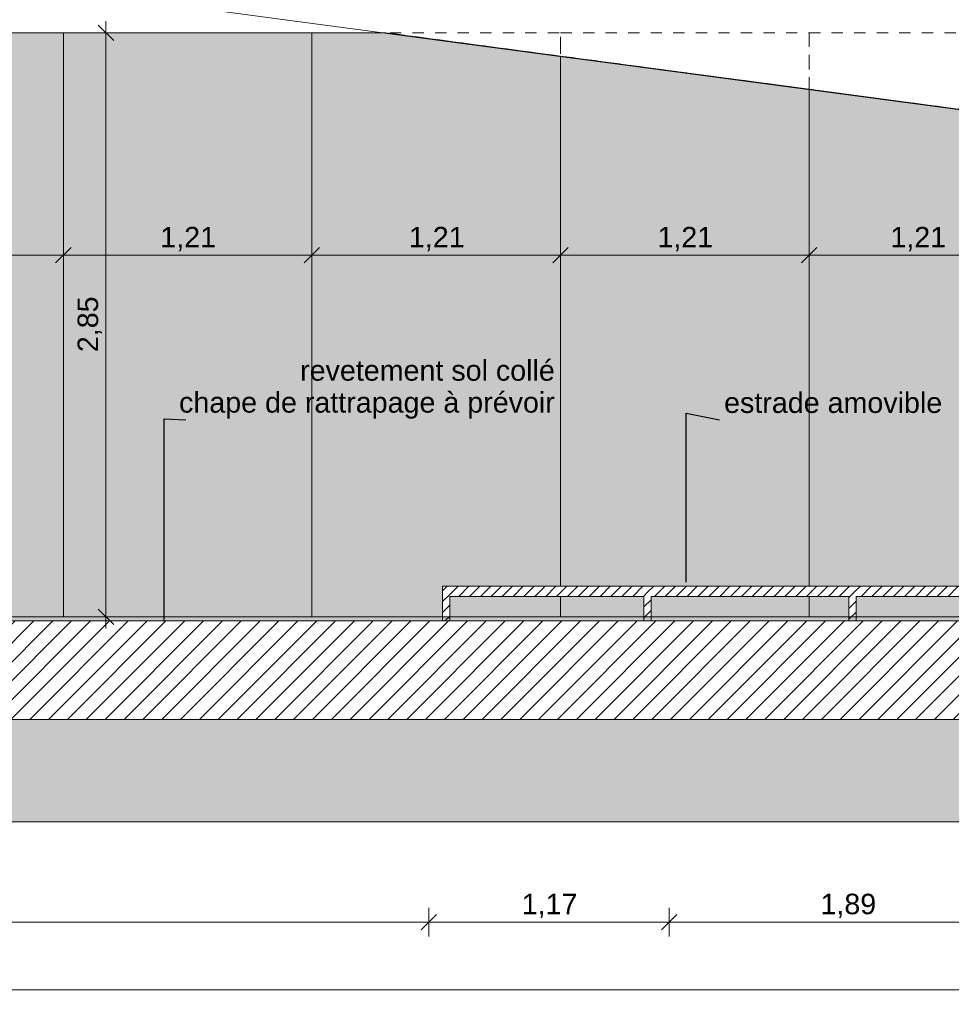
# Model space of a CAD drawing. Header units: millimetres. Extents: x -33687 to -7545, y -1870 to 7865.
# Tile 18 of 31: x -17719 to -13175, y -1870 to 2933. Entities that reach past the tile are written whole.
import ezdxf

# ---------------------------------------------------------------- set-up
doc = ezdxf.new("R2010")
doc.units = ezdxf.units.MM
doc.header["$MEASUREMENT"] = 0
doc.linetypes.add('Tirets moyens', pattern=[110, 55, -55])
doc.linetypes.add('Wipeout_Contour', pattern=[1000, 0, -1000])
for name, color, linetype in [('2D - Dessin général.AL', 7, 'Continuous'), ('_Constr - Structure.AL', 7, 'Continuous'), ('_Sols - Dalles.AL', 7, 'Continuous'), ('Nouveau_2D - Cotations pour 50ème.AL', 7, 'Continuous'), ('Nouveau_2D - Dessin général.AL', 7, 'Continuous'), ('Nouveau_2D - Etiquettes.AL', 7, 'Continuous'), ('Nouveau__Plafonds.AL', 7, 'Continuous'), ('Nouveau__Toits - Toitures.AL', 7, 'Continuous'), ('Nouveau_Equip - Agencement.AL', 7, 'Continuous'), ('Nouveau_Pour vue 3D seulement.AL', 7, 'Continuous')]:
    doc.layers.add(name, color=color, linetype=linetype)
doc.styles.add('STYLE_GENERE_1', font='arial.ttf')
doc.dimstyles.new('STYLE_GENERE__1', dxfattribs={"dimtxt": 100, "dimasz": 71.25, "dimexe": 0.18, "dimexo": 0.0625, "dimgap": 0, "dimtad": 1, "dimtih": 1, "dimtoh": 1, "dimlfac": 0.001, "dimzin": 0, "dimdsep": 46, "dimtxsty": 'STYLE_GENERE_1', "dimblk": 'ARROWHEAD_6', "dimblk1": 'ARROWHEAD_6', "dimblk2": 'ARROWHEAD_6', "dimcen": 0.09, "dimse1": 1, "dimse2": 1, "dimclrd": 7, "dimclre": 7, "dimclrt": 7, "dimazin": 0, "dimtfac": 1, "dimtdec": 4, "dimtmove": 0, "dimatfit": 3, "dimfxl": 0, "dimtolj": 1, "dimtzin": 0, "dimarcsym": 0})
doc.dimstyles.new('STYLE_GENERE__3', dxfattribs={"dimtxt": 0.18, "dimasz": 136.8, "dimexe": 0.18, "dimexo": 0.0625, "dimgap": 0, "dimtad": 0, "dimtih": 1, "dimtoh": 1, "dimdec": 4, "dimzin": 0, "dimdsep": 46, "dimcen": 0.09, "dimadec": 0, "dimazin": 0, "dimtfac": 1, "dimtdec": 4, "dimtmove": 0, "dimatfit": 3, "dimldrblk": 'ARROWHEAD_5', "dimfxl": 0, "dimtolj": 1, "dimtzin": 0, "dimarcsym": 0})
doc.dimstyles.new('STYLE_GENERE__4', dxfattribs={"dimtxt": 100, "dimasz": 71.25, "dimexe": 0.18, "dimexo": 0.0625, "dimgap": 0, "dimtad": 1, "dimlfac": 0.001, "dimzin": 0, "dimdsep": 46, "dimtxsty": 'STYLE_GENERE_1', "dimblk": 'ARROWHEAD_6', "dimblk1": 'ARROWHEAD_6', "dimblk2": 'ARROWHEAD_6', "dimcen": 0.09, "dimse1": 1, "dimse2": 1, "dimclrd": 7, "dimclre": 7, "dimclrt": 7, "dimazin": 0, "dimtfac": 1, "dimtdec": 4, "dimtmove": 0, "dimatfit": 3, "dimfxl": 0, "dimtolj": 1, "dimtzin": 0, "dimarcsym": 0})
doc.dimstyles.new('STYLE_GENERE__5', dxfattribs={"dimtxt": 100, "dimasz": 71.25, "dimexe": 0.18, "dimexo": 0.0625, "dimgap": 0, "dimtad": 1, "dimlfac": 0.001, "dimzin": 0, "dimdsep": 46, "dimtxsty": 'STYLE_GENERE_1', "dimblk": 'ARROWHEAD_6', "dimblk1": 'ARROWHEAD_6', "dimblk2": 'ARROWHEAD_6', "dimcen": 0.09, "dimse1": 1, "dimse2": 1, "dimclrd": 7, "dimclre": 7, "dimclrt": 7, "dimazin": 0, "dimtfac": 1, "dimtdec": 4, "dimtmove": 2, "dimatfit": 3, "dimfxl": 0, "dimtolj": 1, "dimtzin": 0, "dimarcsym": 0})
pattern_1 = [(45, (0, 0), (-45.96194, 45.96194), [])]
pattern_2 = [(45, (0, 0), (-26.5165, 26.5165), [])]

# ---------------------------------------------------------------- blocks, each defined once
blk = doc.blocks.new('Élément de coupe_1')
at = {"layer": '_Sols - Dalles.AL', "linetype": 'Continuous', "lineweight": 0, "true_color": 0x000000}
h = blk.add_hatch(dxfattribs=at)
h.set_pattern_fill('Dallage', color=18, style=0, pattern_type=2)
h.set_pattern_definition(pattern_1)
h.paths.add_polyline_path([(-10683.8, 0), (-24736.9, 0), (-24736.9, -480), (-10683.8, -480)])
at = {"layer": '_Sols - Dalles.AL', "color": 7, "linetype": 'Continuous', "lineweight": 5}
for p, q in [((-15656.5, 0), (-24096.7, 0)), ((-15621.4, 0), (-15656.5, 0)), ((-14674.5, 0), (-15621.4, 0)), ((-14639.5, 0), (-14674.5, 0)), ((-13674.5, 0), (-14639.5, 0)), ((-13639.5, 0), (-13674.5, 0)), ((-12692, 0), (-13639.5, 0)), ((-10683.8, -480), (-24736.9, -480))]:
    blk.add_line(p, q, dxfattribs=at)
blk = doc.blocks.new('Élément de coupe_8')
at = {"layer": '_Constr - Structure.AL', "color": 7, "linetype": 'Continuous', "lineweight": 5}
for p, q in [((-15000, 2743), (-15951.1, 2870)), ((-12656.5, 2430.1), (-12756.5, 2443.4))]:
    blk.add_line(p, q, dxfattribs=at)
blk = doc.blocks.new('Élément de coupe_18')
at = {"color": 254, "linetype": 'Wipeout_Contour', "lineweight": 0, "ltscale": 226520.968662}
blk.add_wipeout([(-12657, 140), (-12657, 170), (-15656.5, 170), (-15656.5, 140), (-15621.4, 140), (-15621.4, 120), (-14674.5, 120), (-14674.5, 140), (-14639.5, 140), (-14639.5, 120), (-13674.5, 120), (-13674.5, 140), (-13639.5, 140), (-13639.5, 120), (-12692, 120), (-12692, 140)], dxfattribs=at).dxf.layer = 'Nouveau_Pour vue 3D seulement.AL'
at = {"layer": 'Nouveau_Pour vue 3D seulement.AL', "linetype": 'Continuous', "lineweight": 0, "true_color": 0x000000}
h = blk.add_hatch(dxfattribs=at)
h.set_pattern_fill('Bois_massif', color=18, style=0, pattern_type=2)
h.set_pattern_definition(pattern_2)
h.paths.add_polyline_path([(-12657, 140), (-12657, 170), (-15656.5, 170), (-15656.5, 140), (-15621.4, 140), (-15621.4, 120), (-14674.5, 120), (-14674.5, 140), (-14639.5, 140), (-14639.5, 120), (-13674.5, 120), (-13674.5, 140), (-13639.5, 140), (-13639.5, 120), (-12692, 120), (-12692, 140)])
at = {"layer": 'Nouveau_Pour vue 3D seulement.AL', "color": 7, "linetype": 'Continuous', "lineweight": 13}
for p, q in [((-15656.5, 170), (-15656.5, 140)), ((-12657, 170), (-15656.5, 170)), ((-12657, 170), (-12657, 140)), ((-14674.5, 120), (-15621.4, 120)), ((-13674.5, 120), (-14639.5, 120)), ((-12692, 120), (-13639.5, 120))]:
    blk.add_line(p, q, dxfattribs=at)
blk = doc.blocks.new('Élément de coupe_21')
at = {"color": 254, "linetype": 'Wipeout_Contour', "lineweight": 0, "ltscale": 62557.051827}
blk.add_wipeout([(-15621.4, 0), (-15621.4, 140), (-15656.5, 140), (-15656.5, 0)], dxfattribs=at).dxf.layer = 'Nouveau_Pour vue 3D seulement.AL'
at = {"layer": 'Nouveau_Pour vue 3D seulement.AL', "linetype": 'Continuous', "lineweight": 0, "true_color": 0x000000}
h = blk.add_hatch(dxfattribs=at)
h.set_pattern_fill('Bois_massif', color=18, style=0, pattern_type=2)
h.set_pattern_definition(pattern_2)
h.paths.add_polyline_path([(-15621.4, 0), (-15621.4, 140), (-15656.5, 140), (-15656.5, 0)])
at = {"layer": 'Nouveau_Pour vue 3D seulement.AL', "color": 7, "linetype": 'Continuous', "lineweight": 5}
for p, q in [((-15656.5, 140), (-15656.5, 0)), ((-15621.4, 120), (-15621.4, 0))]:
    blk.add_line(p, q, dxfattribs=at)
blk = doc.blocks.new('Élément de coupe_25')
at = {"color": 254, "linetype": 'Wipeout_Contour', "lineweight": 0, "ltscale": 54629.599088}
blk.add_wipeout([(-13674.5, 140), (-13674.5, 0), (-13639.5, 0), (-13639.5, 140)], dxfattribs=at).dxf.layer = 'Nouveau_Pour vue 3D seulement.AL'
at = {"layer": 'Nouveau_Pour vue 3D seulement.AL', "linetype": 'Continuous', "lineweight": 0, "true_color": 0x000000}
h = blk.add_hatch(dxfattribs=at)
h.set_pattern_fill('Bois_massif', color=18, style=0, pattern_type=2)
h.set_pattern_definition(pattern_2)
h.paths.add_polyline_path([(-13674.5, 140), (-13674.5, 0), (-13639.5, 0), (-13639.5, 140)])
at = {"layer": 'Nouveau_Pour vue 3D seulement.AL', "color": 7, "linetype": 'Continuous', "lineweight": 5}
for p, q in [((-13674.5, 120), (-13674.5, 0)), ((-13639.5, 120), (-13639.5, 0))]:
    blk.add_line(p, q, dxfattribs=at)
blk = doc.blocks.new('Élément de coupe_26')
at = {"color": 254, "linetype": 'Wipeout_Contour', "lineweight": 0, "ltscale": 58629.501168}
blk.add_wipeout([(-14674.5, 140), (-14674.5, 0), (-14639.5, 0), (-14639.5, 140)], dxfattribs=at).dxf.layer = 'Nouveau_Pour vue 3D seulement.AL'
at = {"layer": 'Nouveau_Pour vue 3D seulement.AL', "linetype": 'Continuous', "lineweight": 0, "true_color": 0x000000}
h = blk.add_hatch(dxfattribs=at)
h.set_pattern_fill('Bois_massif', color=18, style=0, pattern_type=2)
h.set_pattern_definition(pattern_2)
h.paths.add_polyline_path([(-14674.5, 140), (-14674.5, 0), (-14639.5, 0), (-14639.5, 140)])
at = {"layer": 'Nouveau_Pour vue 3D seulement.AL', "color": 7, "linetype": 'Continuous', "lineweight": 5}
for p, q in [((-14674.5, 120), (-14674.5, 0)), ((-14639.5, 120), (-14639.5, 0))]:
    blk.add_line(p, q, dxfattribs=at)
blk = doc.blocks.new('*X42')
at = {"layer": 'Nouveau__Toits - Toitures.AL', "color": 7, "linetype": 'Continuous', "lineweight": 5}
for p, q in [((-14552.4, 3394.4), (-14554.5, 3392.2)), ((-14539.2, 3392.6), (-14522.9, 3363.6)), ((-14486.3, 3385.6), (-14509.6, 3361.8)), ((-14473.1, 3383.8), (-14456.8, 3354.8)), ((-14420.2, 3376.8), (-14443.6, 3353)), ((-14407, 3375), (-14390.7, 3346)), ((-14354.1, 3368), (-14377.5, 3344.2)), ((-14340.9, 3366.2), (-14324.6, 3337.1)), ((-14288, 3359.2), (-14311.4, 3335.4)), ((-14274.8, 3357.4), (-14258.5, 3328.3)), ((-14222, 3350.4), (-14245.3, 3326.6)), ((-14208.7, 3348.6), (-14192.4, 3319.5)), ((-14155.9, 3341.5), (-14179.2, 3317.8)), ((-14142.7, 3339.8), (-14126.4, 3310.7)), ((-14089.8, 3332.7), (-14113.1, 3308.9)), ((-14076.6, 3331), (-14060.3, 3301.9)), ((-14023.7, 3323.9), (-14047.1, 3300.1)), ((-14010.5, 3322.2), (-13994.2, 3293.1)), ((-13957.6, 3315.1), (-13981, 3291.3)), ((-13944.4, 3313.4), (-13928.1, 3284.3)), ((-13891.6, 3306.3), (-13914.9, 3282.5)), ((-13878.3, 3304.5), (-13862, 3275.5)), ((-13825.5, 3297.5), (-13848.8, 3273.7)), ((-13812.3, 3295.7), (-13796, 3266.7)), ((-13759.4, 3288.7), (-13782.7, 3264.9)), ((-13746.2, 3286.9), (-13729.9, 3257.8)), ((-13693.3, 3279.9), (-13716.7, 3256.1)), ((-13680.1, 3278.1), (-13663.8, 3249)), ((-13627.2, 3271.1), (-13650.6, 3247.3)), ((-13614, 3269.3), (-13597.7, 3240.2)), ((-13561.1, 3262.2), (-13584.5, 3238.5)), ((-13547.9, 3260.5), (-13531.6, 3231.4)), ((-13495.1, 3253.4), (-13518.4, 3229.6)), ((-13481.8, 3251.7), (-13465.5, 3222.6)), ((-13429, 3244.6), (-13452.3, 3220.8)), ((-13415.8, 3242.9), (-13399.5, 3213.8)), ((-13362.9, 3235.8), (-13386.2, 3212)), ((-13349.7, 3234.1), (-13333.4, 3205)), ((-13296.8, 3227), (-13320.2, 3203.2)), ((-13283.6, 3225.2), (-13267.3, 3196.2)), ((-13230.7, 3218.2), (-13254.1, 3194.4)), ((-13217.5, 3216.4), (-13201.2, 3187.4)), ((-13164.7, 3209.4), (-13188, 3185.6)), ((-13151.4, 3207.6), (-13135.1, 3178.5)), ((-13098.6, 3200.6), (-13121.9, 3176.8)), ((-13085.4, 3198.8), (-13069.1, 3169.7)), ((-13032.5, 3191.8), (-13055.8, 3168)), ((-13019.3, 3190), (-13003, 3160.9)), ((-12966.4, 3183), (-12989.8, 3159.2)), ((-12953.2, 3181.2), (-12936.9, 3152.1)), ((-12900.3, 3174.1), (-12923.7, 3150.4)), ((-12887.1, 3172.4), (-12870.8, 3143.3)), ((-12834.2, 3165.3), (-12857.6, 3141.5)), ((-12821, 3163.6), (-12804.7, 3134.5)), ((-12768.2, 3156.5), (-12791.5, 3132.7)), ((-12754.9, 3154.8), (-12738.6, 3125.7)), ((-12702.1, 3147.7), (-12725.4, 3123.9)), ((-12688.9, 3145.9), (-12672.6, 3116.9)), ((-12556.7, 3128.3), (-12540.4, 3099.2)), ((-12656.5, 3118.1), (-12659.3, 3115.1)), ((-12503.8, 3121.3), (-12527.2, 3097.5)), ((-12490.6, 3119.5), (-12474.3, 3090.4)), ((-12437.8, 3112.5), (-12461.1, 3088.7)), ((-12424.5, 3110.7), (-12408.2, 3081.6)), ((-12371.7, 3103.7), (-12395, 3079.9)), ((-12358.5, 3101.9), (-12342.2, 3072.8)), ((-12305.6, 3094.8), (-12328.9, 3071.1)), ((-12292.4, 3093.1), (-12276.1, 3064)), ((-12239.5, 3086), (-12262.9, 3062.2)), ((-12226.3, 3084.3), (-12210, 3055.2)), ((-12173.4, 3077.2), (-12196.8, 3053.4)), ((-12160.2, 3075.5), (-12143.9, 3046.4)), ((-12107.3, 3068.4), (-12130.7, 3044.6)), ((-12094.1, 3066.6), (-12077.8, 3037.6)), ((-12041.3, 3059.6), (-12064.6, 3035.8)), ((-12028, 3057.8), (-12011.7, 3028.8)), ((-11975.2, 3050.8), (-11998.5, 3027)), ((-11962, 3049), (-11945.7, 3020)), ((-11909.1, 3042), (-11932.4, 3018.2)), ((-11895.9, 3040.2), (-11879.6, 3011.1)), ((-11843, 3033.2), (-11866.4, 3009.4)), ((-11829.8, 3031.4), (-11813.5, 3002.3)), ((-11776.9, 3024.4), (-11800.3, 3000.6)), ((-11763.7, 3022.6), (-11747.4, 2993.5)), ((-11710.9, 3015.5), (-11734.2, 2991.8)), ((-11697.6, 3013.8), (-11681.3, 2984.7)), ((-11644.8, 3006.7), (-11668.1, 2982.9)), ((-11631.6, 3005), (-11615.3, 2975.9)), ((-11578.7, 2997.9), (-11602, 2974.1)), ((-11565.5, 2996.2), (-11549.2, 2967.1)), ((-11512.6, 2989.1), (-11536, 2965.3)), ((-11499.4, 2987.4), (-11483.1, 2958.3)), ((-11446.5, 2980.3), (-11469.9, 2956.5)), ((-11433.3, 2978.5), (-11417, 2949.5)), ((-11380.4, 2971.5), (-11403.8, 2947.7)), ((-11367.2, 2969.7), (-11350.9, 2940.7)), ((-11314.4, 2962.7), (-11337.7, 2938.9)), ((-11301.1, 2960.9), (-11284.8, 2931.8)), ((-11248.3, 2953.9), (-11271.6, 2930.1)), ((-11235.1, 2952.1), (-11218.8, 2923)), ((-11182.2, 2945.1), (-11205.5, 2921.3)), ((-11169, 2943.3), (-11152.7, 2914.2)), ((-11116.1, 2936.2), (-11139.5, 2912.5)), ((-11102.9, 2934.5), (-11086.6, 2905.4)), ((-11050, 2927.4), (-11073.4, 2903.6)), ((-11036.8, 2925.7), (-11020.5, 2896.6)), ((-10986.8, 2915.7), (-11007.3, 2894.8))]:
    blk.add_line(p, q, dxfattribs=at)
for centre, start, end in [((-14576.2, 3417.8), 315.5355, 49.4903), ((-14510.1, 3408.9), 315.5355, 209.2753), ((-14444, 3400.1), 315.5355, 209.2753), ((-14377.9, 3391.3), 315.5355, 209.2753), ((-14311.8, 3382.5), 315.5355, 209.2753), ((-14551.9, 3347.3), 265.5651, 29.2753), ((-14245.8, 3373.7), 315.5355, 209.2753), ((-14179.7, 3364.9), 315.5355, 209.2753), ((-14113.6, 3356.1), 315.5355, 209.2753), ((-14047.5, 3347.3), 315.5355, 209.2753), ((-13981.4, 3338.5), 315.5355, 209.2753), ((-13915.3, 3329.7), 315.5355, 209.2753), ((-14485.8, 3338.5), 135.5355, 262.4054), ((-14485.8, 3338.5), 262.4054, 29.2753), ((-14419.8, 3329.7), 135.5355, 262.4054), ((-14419.8, 3329.7), 262.4054, 29.2753), ((-14353.7, 3320.8), 135.5355, 262.4054), ((-14353.7, 3320.8), 262.4054, 29.2753), ((-14287.6, 3312), 135.5355, 262.4054), ((-14287.6, 3312), 262.4054, 29.2753), ((-14221.5, 3303.2), 135.5355, 262.4054), ((-14221.5, 3303.2), 262.4054, 29.2753), ((-14155.4, 3294.4), 135.5355, 262.4054), ((-13849.3, 3320.8), 315.5355, 209.2753), ((-13783.2, 3312), 315.5355, 209.2753), ((-13717.1, 3303.2), 315.5355, 209.2753), ((-13651, 3294.4), 315.5355, 209.2753), ((-13584.9, 3285.6), 315.5355, 209.2753), ((-14155.4, 3294.4), 262.4054, 29.2753), ((-14089.4, 3285.6), 135.5355, 262.4054), ((-14089.4, 3285.6), 262.4054, 29.2753), ((-14023.3, 3276.8), 135.5355, 262.4054), ((-14023.3, 3276.8), 262.4054, 29.2753), ((-13957.2, 3268), 135.5355, 262.4054), ((-13957.2, 3268), 262.4054, 29.2753), ((-13891.1, 3259.2), 135.5355, 262.4054), ((-13891.1, 3259.2), 262.4054, 29.2753), ((-13825, 3250.4), 135.5355, 262.4054), ((-13825, 3250.4), 262.4054, 29.2753), ((-13518.9, 3276.8), 315.5355, 209.2753), ((-13452.8, 3268), 315.5355, 209.2753), ((-13386.7, 3259.2), 315.5355, 209.2753), ((-13320.6, 3250.4), 315.5355, 209.2753), ((-13254.5, 3241.5), 315.5355, 209.2753), ((-13758.9, 3241.5), 135.5355, 262.4054), ((-13758.9, 3241.5), 262.4054, 29.2753), ((-13692.9, 3232.7), 135.5355, 262.4054), ((-13692.9, 3232.7), 262.4054, 29.2753), ((-13626.8, 3223.9), 135.5355, 262.4054), ((-13626.8, 3223.9), 262.4054, 29.2753), ((-13560.7, 3215.1), 135.5355, 262.4054), ((-13560.7, 3215.1), 262.4054, 29.2753), ((-13494.6, 3206.3), 135.5355, 262.4054), ((-13494.6, 3206.3), 262.4054, 29.2753), ((-13428.5, 3197.5), 135.5355, 262.4054), ((-13188.4, 3232.7), 315.5355, 209.2753), ((-13122.4, 3223.9), 315.5355, 209.2753), ((-13056.3, 3215.1), 315.5355, 209.2753), ((-12990.2, 3206.3), 315.5355, 209.2753), ((-12924.1, 3197.5), 315.5355, 209.2753), ((-12858, 3188.7), 315.5355, 209.2753), ((-13428.5, 3197.5), 262.4054, 29.2753), ((-13362.5, 3188.7), 135.5355, 262.4054), ((-13362.5, 3188.7), 262.4054, 29.2753), ((-13296.4, 3179.9), 135.5355, 262.4054), ((-13296.4, 3179.9), 262.4054, 29.2753), ((-13230.3, 3171.1), 135.5355, 262.4054), ((-13230.3, 3171.1), 262.4054, 29.2753), ((-13164.2, 3162.2), 135.5355, 262.4054), ((-13164.2, 3162.2), 262.4054, 29.2753), ((-13098.1, 3153.4), 135.5355, 262.4054), ((-12792, 3179.9), 315.5355, 209.2753), ((-12725.9, 3171.1), 315.5355, 209.2753), ((-12659.8, 3162.2), 84.2543, 209.2753), ((-12527.6, 3144.6), 315.5355, 153.4827), ((-13098.1, 3153.4), 262.4054, 29.2753), ((-13032, 3144.6), 135.5355, 262.4054), ((-13032, 3144.6), 262.4054, 29.2753), ((-12966, 3135.8), 135.5355, 262.4054), ((-12966, 3135.8), 262.4054, 29.2753), ((-12899.9, 3127), 135.5355, 262.4054), ((-12899.9, 3127), 262.4054, 29.2753), ((-12833.8, 3118.2), 135.5355, 262.4054), ((-12833.8, 3118.2), 262.4054, 29.2753), ((-12767.7, 3109.4), 135.5355, 262.4054), ((-12767.7, 3109.4), 262.4054, 29.2753), ((-12701.6, 3100.6), 135.5355, 262.4054), ((-12527.6, 3144.6), 206.5173, 209.2753), ((-12461.5, 3135.8), 315.5355, 209.2753), ((-12395.5, 3127), 315.5355, 209.2753), ((-12329.4, 3118.2), 315.5355, 209.2753), ((-12263.3, 3109.4), 315.5355, 209.2753), ((-12197.2, 3100.6), 315.5355, 209.2753), ((-12131.1, 3091.8), 315.5355, 209.2753), ((-12701.6, 3100.6), 262.4054, 29.2753), ((-12635.6, 3091.8), 135.5355, 231.1863), ((-12569.5, 3082.9), 291.1465, 29.2753), ((-12503.4, 3074.1), 135.5355, 262.4054), ((-12503.4, 3074.1), 262.4054, 29.2753), ((-12437.3, 3065.3), 135.5355, 262.4054), ((-12437.3, 3065.3), 262.4054, 29.2753), ((-12371.2, 3056.5), 135.5355, 262.4054), ((-12065.1, 3082.9), 315.5355, 209.2753), ((-11999, 3074.1), 315.5355, 209.2753), ((-11932.9, 3065.3), 315.5355, 209.2753), ((-11866.8, 3056.5), 315.5355, 209.2753), ((-11800.7, 3047.7), 315.5355, 209.2753), ((-12371.2, 3056.5), 262.4054, 29.2753), ((-12305.1, 3047.7), 135.5355, 262.4054), ((-12305.1, 3047.7), 262.4054, 29.2753), ((-12239.1, 3038.9), 135.5355, 262.4054), ((-12239.1, 3038.9), 262.4054, 29.2753), ((-12173, 3030.1), 135.5355, 262.4054), ((-12173, 3030.1), 262.4054, 29.2753), ((-12106.9, 3021.3), 135.5355, 262.4054), ((-12106.9, 3021.3), 262.4054, 29.2753), ((-12040.8, 3012.5), 135.5355, 262.4054), ((-12040.8, 3012.5), 262.4054, 29.2753), ((-11974.7, 3003.7), 135.5355, 262.4054), ((-11734.6, 3038.9), 315.5355, 209.2753), ((-11668.6, 3030.1), 315.5355, 209.2753), ((-11602.5, 3021.3), 315.5355, 209.2753), ((-11536.4, 3012.5), 315.5355, 209.2753), ((-11470.3, 3003.7), 315.5355, 209.2753), ((-11404.2, 2994.8), 315.5355, 209.2753), ((-11974.7, 3003.7), 262.4054, 29.2753), ((-11908.7, 2994.8), 135.5355, 262.4054), ((-11908.7, 2994.8), 262.4054, 29.2753), ((-11842.6, 2986), 135.5355, 262.4054), ((-11842.6, 2986), 262.4054, 29.2753), ((-11776.5, 2977.2), 135.5355, 262.4054), ((-11776.5, 2977.2), 262.4054, 29.2753), ((-11710.4, 2968.4), 135.5355, 262.4054), ((-11710.4, 2968.4), 262.4054, 29.2753), ((-11644.3, 2959.6), 135.5355, 262.4054), ((-11338.1, 2986), 315.5355, 209.2753), ((-11272.1, 2977.2), 315.5355, 209.2753), ((-11206, 2968.4), 315.5355, 209.2753), ((-11139.9, 2959.6), 315.5355, 209.2753), ((-11073.8, 2950.8), 315.5355, 209.2753), ((-11644.3, 2959.6), 262.4054, 29.2753), ((-11578.2, 2950.8), 135.5355, 262.4054), ((-11578.2, 2950.8), 262.4054, 29.2753), ((-11512.2, 2942), 135.5355, 262.4054), ((-11512.2, 2942), 262.4054, 29.2753), ((-11446.1, 2933.2), 135.5355, 262.4054), ((-11446.1, 2933.2), 262.4054, 29.2753), ((-11380, 2924.4), 135.5355, 262.4054), ((-11380, 2924.4), 262.4054, 29.2753), ((-11313.9, 2915.5), 135.5355, 262.4054), ((-11313.9, 2915.5), 262.4054, 29.2753), ((-11007.7, 2942), 51.1267, 209.2753), ((-11247.8, 2906.7), 135.5355, 262.4054), ((-11247.8, 2906.7), 262.4054, 29.2753), ((-11181.8, 2897.9), 135.5355, 262.4054), ((-11181.8, 2897.9), 262.4054, 29.2753), ((-11115.7, 2889.1), 135.5355, 262.4054), ((-11115.7, 2889.1), 262.4054, 29.2753), ((-11049.6, 2880.3), 135.5355, 262.4054), ((-11049.6, 2880.3), 262.4054, 29.2753), ((-10983.5, 2871.5), 135.5355, 262.4054), ((-10983.5, 2871.5), 262.4054, 264.301)]:
    blk.add_arc(centre, 33.3, start, end, dxfattribs=at)
blk = doc.blocks.new('Élément de coupe_35')
at = {"layer": 'Nouveau__Toits - Toitures.AL', "lineweight": 0}
blk.add_blockref('*X42', (0, 0), dxfattribs=at)
blk = doc.blocks.new('Élément de coupe_36')
at = {"layer": 'Nouveau__Plafonds.AL', "color": 7, "linetype": 'Continuous', "lineweight": 13}
blk.add_line((-24096.7, 2870), (-15950.5, 2870), dxfattribs=at)
blk = doc.blocks.new('Élément de coupe_42')
at = {"layer": 'Nouveau__Plafonds.AL', "color": 7, "linetype": 'Continuous', "lineweight": 5}
blk.add_line((-24096.7, 3958.4), (-12756.5, 2443.3), dxfattribs=at)
blk = doc.blocks.new('*D64')
at = {"layer": 'Nouveau_2D - Cotations pour 50ème.AL', "color": 7, "linetype": 'Continuous', "lineweight": 5}
for p, q in [((-24059.2, 7451.3), (-24134.2, 7376.3)), ((-24096.7, 7343.5), (-24096.7, 7484.1)), ((-12619, 7451.3), (-12694, 7376.3)), ((-12656.5, 7343.5), (-12656.5, 7484.1)), ((-24096.7, 7413.8), (-12656.5, 7413.8))]:
    blk.add_line(p, q, dxfattribs=at)
at = {"layer": 'Nouveau_2D - Cotations pour 50ème.AL', "color": 7, "lineweight": 5, "char_height": 100, "attachment_point": 7, "style": 'STYLE_GENERE_1'}
for s, insert in [('\\A1;{\\pql;\\fArial|b0|i0|c0|p0;\\W1.000000;9}', (-24059.2, 7433.8)), ('\\A1;{\\pql;\\fArial|b0|i0|c0|p0;\\W1.000000;11,44}', (-18581.2, 7433.8)), ('\\A1;{\\pql;\\fArial|b0|i0|c0|p0;\\W1.000000;10}', (-12846.5, 7433.8))]:
    blk.add_mtext(s, dxfattribs=dict(at, insert=insert))
blk = doc.blocks.new('ARROWHEAD_6')
at = {"color": 0, "linetype": 'Continuous', "lineweight": 0}
for p, q in [((0, 0), (-1, 0)), ((-0.5, -0.5), (0.5, 0.5))]:
    blk.add_line(p, q, dxfattribs=at)
blk = doc.blocks.new('*D69')
at = {"layer": 'Nouveau_2D - Cotations pour 50ème.AL', "color": 7, "linetype": 'Continuous', "lineweight": 5}
for p, q in [((-10896.2, 7643.5), (-10896.2, 7784.1)), ((-24059.2, 7751.3), (-24134.2, 7676.3)), ((-10933.7, 7676.3), (-10858.7, 7751.3)), ((-24096.7, 7713.8), (-10896.2, 7713.8)), ((-10896.2, 7713.8), (-10839.9, 7713.8))]:
    blk.add_line(p, q, dxfattribs=at)
at = {"layer": 'Nouveau_2D - Cotations pour 50ème.AL', "color": 7, "lineweight": 5, "insert": (-17668, 7733.8), "char_height": 100, "attachment_point": 7, "style": 'STYLE_GENERE_1'}
blk.add_mtext('\\A1;{\\pql;\\fArial|b0|i0|c0|p0;\\W1.000000;13,20}', dxfattribs=at)
blk = doc.blocks.new('ARROWHEAD_5')
at = {"linetype": 'Continuous', "lineweight": 0}
blk.add_hatch(color=0, dxfattribs=at).paths.add_polyline_path([(-1, 0.2679), (0, 0), (-1, -0.2679)])
at = {"color": 0, "linetype": 'Continuous', "lineweight": 0}
blk.add_line((0, 0), (-1, 0), dxfattribs=at)
blk = doc.blocks.new('*D77')
at = {"layer": 'Nouveau_2D - Cotations pour 50ème.AL', "color": 7, "linetype": 'Continuous', "lineweight": 5}
for p, q in [((-17260.6, 2832.5), (-17335.6, 2907.5)), ((-17298.1, 2870), (-17298.1, 2926.2)), ((-17227.8, 2870), (-17368.4, 2870)), ((-17298.1, 20), (-17298.1, 2870)), ((-17335.6, 57.5), (-17260.6, -17.5)), ((-17227.8, 20), (-17368.4, 20)), ((-17298.1, -36.2), (-17298.1, 20))]:
    blk.add_line(p, q, dxfattribs=at)
at = {"layer": 'Nouveau_2D - Cotations pour 50ème.AL', "color": 7, "lineweight": 5, "insert": (-17318.1, 1311.5), "char_height": 100, "attachment_point": 7, "rotation": 90, "style": 'STYLE_GENERE_1'}
blk.add_mtext('\\A1;{\\pql;\\fArial|b0|i0|c0|p0;\\W1.000000;2,85}', dxfattribs=at)
blk = doc.blocks.new('*D82')
at = {"layer": 'Nouveau_2D - Cotations pour 50ème.AL', "color": 7, "linetype": 'Continuous', "lineweight": 5}
for p, q in [((-26264.8, -1762.5), (-26339.8, -1837.5)), ((-26302.3, -1870.3), (-26302.3, -1729.7)), ((-10931.3, -1837.5), (-10856.3, -1762.5)), ((-10893.8, -1870.3), (-10893.8, -1729.7)), ((-26358.5, -1800), (-26302.3, -1800)), ((-26302.3, -1800), (-10893.8, -1800)), ((-10893.8, -1800), (-10837.6, -1800))]:
    blk.add_line(p, q, dxfattribs=at)
at = {"layer": 'Nouveau_2D - Cotations pour 50ème.AL', "color": 7, "lineweight": 5, "insert": (-18769.6, -1780), "char_height": 100, "attachment_point": 7, "style": 'STYLE_GENERE_1'}
blk.add_mtext('\\A1;{\\pql;\\fArial|b0|i0|c0|p0;\\W1.000000;15,41}', dxfattribs=at)
blk = doc.blocks.new('*D87')
at = {"layer": 'Nouveau_2D - Cotations pour 50ème.AL', "color": 7, "linetype": 'Continuous', "lineweight": 5}
for p, q in [((-18718.5, 1713.7), (-18718.5, 1854.3)), ((-17506.1, 1713.7), (-17506.1, 1854.3)), ((-18681, 1821.5), (-18756, 1746.5)), ((-18718.5, 1784), (-17506.1, 1784)), ((-17468.6, 1821.5), (-17543.6, 1746.5))]:
    blk.add_line(p, q, dxfattribs=at)
at = {"layer": 'Nouveau_2D - Cotations pour 50ème.AL', "color": 7, "lineweight": 5, "insert": (-18245.7, 1804), "char_height": 100, "attachment_point": 7, "style": 'STYLE_GENERE_1'}
blk.add_mtext('\\A1;{\\pql;\\fArial|b0|i0|c0|p0;\\W1.000000;1,21}', dxfattribs=at)
blk = doc.blocks.new('*D88')
at = {"layer": 'Nouveau_2D - Cotations pour 50ème.AL', "color": 7, "linetype": 'Continuous', "lineweight": 5}
for p, q in [((-17506.1, 1713.7), (-17506.1, 1854.3)), ((-16293.7, 1713.7), (-16293.7, 1854.3)), ((-17468.6, 1821.5), (-17543.6, 1746.5)), ((-17506.1, 1784), (-16293.7, 1784)), ((-16256.2, 1821.5), (-16331.2, 1746.5))]:
    blk.add_line(p, q, dxfattribs=at)
at = {"layer": 'Nouveau_2D - Cotations pour 50ème.AL', "color": 7, "lineweight": 5, "insert": (-17033.3, 1804), "char_height": 100, "attachment_point": 7, "style": 'STYLE_GENERE_1'}
blk.add_mtext('\\A1;{\\pql;\\fArial|b0|i0|c0|p0;\\W1.000000;1,21}', dxfattribs=at)
blk = doc.blocks.new('*D89')
at = {"layer": 'Nouveau_2D - Cotations pour 50ème.AL', "color": 7, "linetype": 'Continuous', "lineweight": 5}
for p, q in [((-16293.7, 1713.7), (-16293.7, 1854.3)), ((-15081.3, 1713.7), (-15081.3, 1854.3)), ((-16256.2, 1821.5), (-16331.2, 1746.5)), ((-16293.7, 1784), (-15081.3, 1784)), ((-15043.8, 1821.5), (-15118.8, 1746.5))]:
    blk.add_line(p, q, dxfattribs=at)
at = {"layer": 'Nouveau_2D - Cotations pour 50ème.AL', "color": 7, "lineweight": 5, "insert": (-15820.9, 1804), "char_height": 100, "attachment_point": 7, "style": 'STYLE_GENERE_1'}
blk.add_mtext('\\A1;{\\pql;\\fArial|b0|i0|c0|p0;\\W1.000000;1,21}', dxfattribs=at)
blk = doc.blocks.new('*D90')
at = {"layer": 'Nouveau_2D - Cotations pour 50ème.AL', "color": 7, "linetype": 'Continuous', "lineweight": 5}
for p, q in [((-15081.3, 1713.7), (-15081.3, 1854.3)), ((-13868.9, 1713.7), (-13868.9, 1854.3)), ((-15043.8, 1821.5), (-15118.8, 1746.5)), ((-15081.3, 1784), (-13868.9, 1784)), ((-13831.4, 1821.5), (-13906.4, 1746.5))]:
    blk.add_line(p, q, dxfattribs=at)
at = {"layer": 'Nouveau_2D - Cotations pour 50ème.AL', "color": 7, "lineweight": 5, "insert": (-14608.5, 1804), "char_height": 100, "attachment_point": 7, "style": 'STYLE_GENERE_1'}
blk.add_mtext('\\A1;{\\pql;\\fArial|b0|i0|c0|p0;\\W1.000000;1,21}', dxfattribs=at)
blk = doc.blocks.new('*D91')
at = {"layer": 'Nouveau_2D - Cotations pour 50ème.AL', "color": 7, "linetype": 'Continuous', "lineweight": 5}
for p, q in [((-13868.9, 1713.7), (-13868.9, 1854.3)), ((-12656.5, 1713.7), (-12656.5, 1854.3)), ((-13831.4, 1821.5), (-13906.4, 1746.5)), ((-13868.9, 1784), (-12656.5, 1784)), ((-12619, 1821.5), (-12694, 1746.5))]:
    blk.add_line(p, q, dxfattribs=at)
at = {"layer": 'Nouveau_2D - Cotations pour 50ème.AL', "color": 7, "lineweight": 5, "char_height": 100, "attachment_point": 7, "style": 'STYLE_GENERE_1'}
for s, insert in [('\\A1;{\\pql;\\fArial|b0|i0|c0|p0;\\W1.000000;1,21}', (-13472.4, 1804)), ('\\A1;{\\pql;\\fArial|b0|i0|c0|p0;\\W1.000000;10}', (-12846.5, 1804))]:
    blk.add_mtext(s, dxfattribs=dict(at, insert=insert))
blk = doc.blocks.new('*D95')
at = {"layer": 'Nouveau_2D - Cotations pour 50ème.AL', "color": 7, "linetype": 'Continuous', "lineweight": 5}
for p, q in [((-23683.2, 4572.8), (-23683.2, 4629.1)), ((-23612.9, 4572.8), (-23753.5, 4572.8)), ((-23645.7, 4535.3), (-23720.7, 4610.3)), ((-23683.2, 20), (-23683.2, 4572.8)), ((-23720.7, 57.5), (-23645.7, -17.5)), ((-23612.9, 20), (-23753.5, 20)), ((-23683.2, -36.2), (-23683.2, 20))]:
    blk.add_line(p, q, dxfattribs=at)
at = {"layer": 'Nouveau_2D - Cotations pour 50ème.AL', "color": 7, "lineweight": 5, "insert": (-23703.2, 2972.8), "char_height": 100, "attachment_point": 7, "rotation": 90, "style": 'STYLE_GENERE_1'}
blk.add_mtext('\\A1;{\\pql;\\fArial|b0|i0|c0|p0;\\W1.000000;4,55}', dxfattribs=at)
blk = doc.blocks.new('*D100')
at = {"layer": 'Nouveau_2D - Cotations pour 50ème.AL', "color": 7, "linetype": 'Continuous', "lineweight": 5}
for p, q in [((-24058.1, -1431.9), (-24133.1, -1506.9)), ((-24095.6, -1539.7), (-24095.6, -1399.1)), ((-15685.7, -1431.9), (-15760.7, -1506.9)), ((-15723.2, -1539.7), (-15723.2, -1399.1)), ((-24095.6, -1469.4), (-15723.2, -1469.4))]:
    blk.add_line(p, q, dxfattribs=at)
at = {"layer": 'Nouveau_2D - Cotations pour 50ème.AL', "color": 7, "lineweight": 5, "char_height": 100, "attachment_point": 7, "style": 'STYLE_GENERE_1'}
for s, insert in [('\\A1;{\\pql;\\fArial|b0|i0|c0|p0;\\W1.000000;9}', (-24024.6, -1449.4)), ('\\A1;{\\pql;\\fArial|b0|i0|c0|p0;\\W1.000000;8,37}', (-20042.9, -1449.4))]:
    blk.add_mtext(s, dxfattribs=dict(at, insert=insert))
blk = doc.blocks.new('*D101')
at = {"layer": 'Nouveau_2D - Cotations pour 50ème.AL', "color": 7, "linetype": 'Continuous', "lineweight": 5}
for p, q in [((-15685.7, -1431.9), (-15760.7, -1506.9)), ((-15723.2, -1539.7), (-15723.2, -1399.1)), ((-14513.4, -1431.9), (-14588.4, -1506.9)), ((-14550.9, -1539.7), (-14550.9, -1399.1)), ((-15723.2, -1469.4), (-14550.9, -1469.4))]:
    blk.add_line(p, q, dxfattribs=at)
at = {"layer": 'Nouveau_2D - Cotations pour 50ème.AL', "color": 7, "lineweight": 5, "insert": (-15270.5, -1449.4), "char_height": 100, "attachment_point": 7, "style": 'STYLE_GENERE_1'}
blk.add_mtext('\\A1;{\\pql;\\fArial|b0|i0|c0|p0;\\W1.000000;1,17}', dxfattribs=at)
blk = doc.blocks.new('*D102')
at = {"layer": 'Nouveau_2D - Cotations pour 50ème.AL', "color": 7, "linetype": 'Continuous', "lineweight": 5}
for p, q in [((-14513.4, -1431.9), (-14588.4, -1506.9)), ((-14550.9, -1539.7), (-14550.9, -1399.1)), ((-12619, -1431.9), (-12694, -1506.9)), ((-12656.5, -1539.7), (-12656.5, -1399.1)), ((-14550.9, -1469.4), (-12656.5, -1469.4))]:
    blk.add_line(p, q, dxfattribs=at)
at = {"layer": 'Nouveau_2D - Cotations pour 50ème.AL', "color": 7, "lineweight": 5, "char_height": 100, "attachment_point": 7, "style": 'STYLE_GENERE_1'}
for s, insert in [('\\A1;{\\pql;\\fArial|b0|i0|c0|p0;\\W1.000000;1,89}', (-13813.4, -1449.4)), ('\\A1;{\\pql;\\fArial|b0|i0|c0|p0;\\W1.000000;10}', (-12846.5, -1449.4))]:
    blk.add_mtext(s, dxfattribs=dict(at, insert=insert))

msp = doc.modelspace()

# ---------------------------------------------------------------- hatches: boundary and pattern name
at = {"layer": 'Nouveau_2D - Dessin général.AL', "linetype": 'Continuous', "lineweight": 5}
h = msp.add_hatch(dxfattribs=at)
h.set_pattern_fill('Dallage', style=0, pattern_type=2)
h.set_pattern_definition(pattern_1)
h.paths.add_polyline_path([(-25700.91, 4915.496), (-25597.033, 4915.496), (-25584.922, 4938.226), (-24703.364, 4805.814), (-24342.73, 4757.692), (-24342.73, 0), (-24187.73, 0), (-24189.732, 4742.46), (-15716.584, 3611.831), (-15716.644, 3755.879), (-15739.661, 4563.035), (-15845.337, 4531.43, 0.23689873), (-15919.919, 4442.29), (-15919.919, 4360.042), (-15919.919, 3835.552), (-24696.577, 5006.681), (-25085.239, 5058.543), (-25085.239, 5372.242), (-25085.239, 5546.614), (-25056.639, 5546.614), (-25056.639, 5719.865), (-25272.322, 5719.865)])
at = {"layer": 'Nouveau_Equip - Agencement.AL', "linetype": 'Continuous', "lineweight": 0, "true_color": 0x333333}
for points in [[(-18718.493, 2870), (-17506.085, 2870), (-17506.085, 20), (-18718.493, 20)], [(-17506.085, 2870), (-16293.676, 2870), (-16293.676, 20), (-17506.085, 20)], [(-16293.676, 2870), (-15933.386, 2870), (-15081.267, 2756.224), (-15081.267, 20), (-16293.676, 20)], [(-15081.267, 2756.224), (-13868.859, 2594.342), (-13868.859, 20), (-15081.267, 20)], [(-13868.859, 2594.342), (-12656.45, 2432.46), (-12656.45, 20), (-13868.859, 20)]]:
    msp.add_hatch(color=250, dxfattribs=at).paths.add_polyline_path(points)

# ---------------------------------------------------------------- linework, layer by layer
at = {"layer": 'Nouveau_Equip - Agencement.AL', "color": 7, "linetype": 'Continuous', "lineweight": 5, "flags": 128}
for points in [[(-18718.493, 2870), (-17506.085, 2870), (-17506.085, 20), (-18718.493, 20)], [(-17506.085, 2870), (-16293.676, 2870), (-16293.676, 20), (-17506.085, 20)], [(-16293.676, 2870), (-15933.386, 2870), (-15081.267, 2756.224), (-15081.267, 20), (-16293.676, 20)], [(-15081.267, 2756.224), (-13868.859, 2594.342), (-13868.859, 20), (-15081.267, 20)], [(-13868.859, 2594.342), (-12656.45, 2432.46), (-12656.45, 20), (-13868.859, 20)]]:
    msp.add_lwpolyline(points, close=True, dxfattribs=at)
at = {"layer": 'Nouveau_Equip - Agencement.AL', "color": 7, "linetype": 'Tirets moyens', "lineweight": 5, "flags": 128}
for points in [[(-15081.267, 2756.224), (-15933.386, 2870), (-15081.267, 2870)], [(-15081.267, 2870), (-13868.859, 2870), (-13868.859, 2594.342), (-15081.267, 2756.224)], [(-13868.859, 2870), (-12656.45, 2870), (-12656.45, 2432.46), (-13868.859, 2594.342)]]:
    msp.add_lwpolyline(points, close=True, dxfattribs=at)

# ---------------------------------------------------------------- block references
at = {"layer": '_Constr - Structure.AL', "lineweight": 0}
msp.add_blockref('Élément de coupe_8', (0, 0), dxfattribs=at)
at = {"layer": '_Sols - Dalles.AL', "lineweight": 0}
msp.add_blockref('Élément de coupe_1', (0, 0), dxfattribs=at)
at = {"layer": 'Nouveau__Plafonds.AL', "lineweight": 0}
for name in ['Élément de coupe_42', 'Élément de coupe_36']:
    msp.add_blockref(name, (0, 0), dxfattribs=at)
at = {"layer": 'Nouveau__Toits - Toitures.AL', "lineweight": 0}
msp.add_blockref('Élément de coupe_35', (0, 0), dxfattribs=at)

# ---------------------------------------------------------------- texts
at = {"layer": 'Nouveau_2D - Etiquettes.AL', "color": 7, "linetype": 'Continuous', "lineweight": 5, "insert": (-15109.108, 986.246), "char_height": 100, "attachment_point": 9, "line_spacing_factor": 0.93479, "style": 'STYLE_GENERE_1'}
msp.add_mtext('\\A1;{\\pqr;\\fArial|b0|i0|c0|p0;\\W1.000000;revet\\fArial|b0|i0|c0|p0;\\W1.000000;e\\fArial|b0|i0|c0|p0;\\W1.000000;ment sol collé\\P\\pqr;\\fArial|b0|i0|c0|p0;\\W1.000000;chape de rattrapage à prévoir}', dxfattribs=at)
at = {"layer": 'Nouveau_2D - Etiquettes.AL', "color": 7, "linetype": 'Continuous', "lineweight": 5, "insert": (-13219.634, 1013.5), "char_height": 100, "attachment_point": 9, "style": 'STYLE_GENERE_1'}
msp.add_mtext('\\A1;{\\pqr;\\fArial|b0|i0|c0|p0;\\W1.000000;estrade\\fArial|b0|i0|c0|p0;\\W1.000000; amovible}', dxfattribs=at)

# ---------------------------------------------------------------- dimensions: what is measured, and where the dimension line sits
at = {"layer": 'Nouveau_2D - Cotations pour 50ème.AL', "color": 7, "linetype": 'Continuous', "lineweight": 5}
for base, p1, p2, picture, middle in [((-10896.174, 7713.791), (-24096.73, 2286.411), (-10896.174, 2969.284), '*D69', (-17500.538, 7783.791)), ((-12656.45, 7413.791), (-24096.73, 4572.823), (-12656.45, 1598.309), '*D64', (-18413.724, 7483.791)), ((-15723.227, -1469.415), (-24095.602, 20), (-15723.227, 3986.717), '*D100', (-19913.416, -1399.415)), ((-17506.085, 1784.01), (-18718.493, 2870), (-17506.085, 2870), '*D87', (-18116.291, 1854.01)), ((-16293.676, 1784.01), (-17506.085, 2870), (-16293.676, 2870), '*D88', (-16903.882, 1854.01)), ((-15081.267, 1784.01), (-16293.676, 2870), (-15081.267, 2870), '*D89', (-15691.474, 1854.01)), ((-13868.859, 1784.01), (-15081.267, 2870), (-13868.859, 2870), '*D90', (-14479.065, 1854.01)), ((-12656.45, 1784.01), (-13868.859, 2870), (-12656.45, 1598.309), '*D91', (-13342.929, 1854.01))]:
    dim = msp.add_linear_dim(base=base, p1=p1, p2=p2, dimstyle='STYLE_GENERE__1', dxfattribs=at)
    dim.commit()
    dim.dimension.update_dxf_attribs({"geometry": picture, "text_midpoint": middle, "dimtype": 160})
for base, p2, dimstyle, picture, middle in [((-23683.167, 4572.823), (-24096.73, 4572.823), 'STYLE_GENERE__5', '*D95', (-23753.167, 3102.257)), ((-17298.065, 2870), (-16293.676, 2870), 'STYLE_GENERE__4', '*D77', (-17368.065, 1440.998))]:
    dim = msp.add_linear_dim(base=base, p1=(-16293.676, 20), p2=p2, angle=90, dimstyle=dimstyle, dxfattribs=at)
    dim.commit()
    dim.dimension.update_dxf_attribs({"geometry": picture, "text_midpoint": middle, "dimtype": 160, "text_rotation": 90})

# ---------------------------------------------------------------- next in the draw order: block references
at = {"layer": 'Nouveau_Pour vue 3D seulement.AL', "lineweight": 0}
msp.add_blockref('Élément de coupe_18', (0, 0), dxfattribs=at)

# ---------------------------------------------------------------- next in the draw order: block references
for name in ['Élément de coupe_21', 'Élément de coupe_26', 'Élément de coupe_25']:
    msp.add_blockref(name, (0, 0), dxfattribs=at)

# ---------------------------------------------------------------- next in the draw order: leaders
at = {"layer": 'Nouveau_2D - Etiquettes.AL', "color": 7, "linetype": 'Continuous', "lineweight": 5, "annotation_type": 0, "has_hookline": 1, "hookline_direction": 0, "text_width": 1051.9}
msp.add_leader([(-14468.503, 190), (-14468.503, 1013.5), (-14306.537, 980.821)], dimstyle='STYLE_GENERE__3', dxfattribs=at)

# ---------------------------------------------------------------- next in the draw order: hatches: boundary and pattern name
at = {"layer": '2D - Dessin général.AL', "linetype": 'Continuous', "lineweight": 0, "true_color": 0xcccccc}
h = msp.add_hatch(dxfattribs=at)
h.set_pattern_fill('Terre', color=254, style=0, pattern_type=2)
h.set_pattern_definition([(45, (0, 0), (-137.8858, 137.8858), []), (45, (-45.96, 45.96), (-275.7716, 275.7716), []), (45, (-91.92, 91.92), (-275.7716, 275.7716), []), (135, (-137.886, 137.886), (45.96194, 45.96194), [195, -195])])
h.paths.add_polyline_path([(-30162.273, -980), (-7545.365, -980), (-7545.365, 3024.114), (-10793.861, 3454.622), (-12696.304, 3784.159), (-13340.18, 4102.062), (-14343.339, 4202.38), (-14343.339, 3625.403), (-10697.902, 3143.464), (-10683.82, -480), (-24389.724, -480), (-24389.724, 3.083), (-24865.178, -51.922), (-30162.273, -83.474)])
at = {"layer": 'Nouveau_2D - Dessin général.AL', "linetype": 'Continuous', "lineweight": 5}
h = msp.add_hatch(dxfattribs=at)
h.set_pattern_fill('Dallage', style=0, pattern_type=2)
h.set_pattern_definition(pattern_1)
h.paths.add_polyline_path([(-14551.999, 3451.249), (-10893.82, 2963.113), (-10893.82, 0), (-30162.432, 0), (-30161.516, -480), (-10683.82, -480), (-10683.82, 2935.092), (-10683.82, 3141.603), (-14343.339, 3625.403), (-14343.339, 4202.38), (-14343.339, 4442.29, 0.2368987), (-14417.921, 4531.43), (-14523.597, 4563.035), (-14551.999, 3601.249)])
msp.add_hatch(color=7, dxfattribs=at).paths.add_polyline_path([(-24095.602, 0), (-12657.041, 0), (-12657.041, 20), (-24095.602, 20)])

# ---------------------------------------------------------------- next in the draw order: linework, layer by layer
at = {"layer": '2D - Dessin général.AL', "color": 7, "linetype": 'Continuous', "lineweight": 5, "flags": 128}
msp.add_lwpolyline([(-30162.273, -980), (-7545.365, -980), (-7545.365, 3024.114), (-10793.861, 3454.622), (-12696.304, 3784.159), (-13340.18, 4102.062), (-14343.339, 4202.38), (-14343.339, 3625.403), (-10697.902, 3143.464), (-10683.82, -480), (-24389.724, -480), (-24389.724, 3.083), (-24865.178, -51.922), (-30162.273, -83.474)], close=True, dxfattribs=at)
at = {"layer": 'Nouveau_2D - Dessin général.AL', "color": 7, "linetype": 'Continuous', "lineweight": 5, "flags": 128}
msp.add_lwpolyline([(-14551.999, 3451.249), (-10893.82, 2963.113), (-10893.82, 0), (-30162.432, 0), (-30161.516, -480), (-10683.82, -480), (-10683.82, 2935.092), (-10683.82, 3141.603), (-14343.339, 3625.403), (-14343.339, 4202.38), (-14343.339, 4442.29, 0.2368987), (-14417.921, 4531.43), (-14523.597, 4563.035), (-14551.999, 3601.249)], format="xyb", close=True, dxfattribs=at)
msp.add_lwpolyline([(-24095.602, 0), (-12657.041, 0), (-12657.041, 20), (-24095.602, 20)], close=True, dxfattribs=at)

# ---------------------------------------------------------------- next in the draw order: dimensions: what is measured, and where the dimension line sits
at = {"layer": 'Nouveau_2D - Cotations pour 50ème.AL', "color": 7, "linetype": 'Continuous', "lineweight": 5}
for base, p1, p2, picture, middle in [((-14550.915, -1469.415), (-15723.227, 3986.717), (-14550.915, 3837.477), '*D101', (-15141.073, -1399.415)), ((-12656.45, -1469.415), (-14550.915, 3837.477), (-12656.45, 1598.309), '*D102', (-13683.957, -1399.415)), ((-10893.82, -1800), (-26302.268, 50), (-10893.82, 0), '*D82', (-18602.131, -1730))]:
    dim = msp.add_linear_dim(base=base, p1=p1, p2=p2, dimstyle='STYLE_GENERE__1', dxfattribs=at)
    dim.commit()
    dim.dimension.update_dxf_attribs({"geometry": picture, "text_midpoint": middle, "dimtype": 160})

# ---------------------------------------------------------------- next in the draw order: leaders
at = {"layer": 'Nouveau_2D - Etiquettes.AL', "color": 7, "linetype": 'Continuous', "lineweight": 5, "annotation_type": 0, "has_hookline": 1, "hookline_direction": 0, "text_width": 1827.4}
msp.add_leader([(-17014.436, 0), (-17014.436, 986.246), (-16908.372, 980.821)], dimstyle='STYLE_GENERE__3', dxfattribs=at)

doc.saveas('drawing.dxf')
